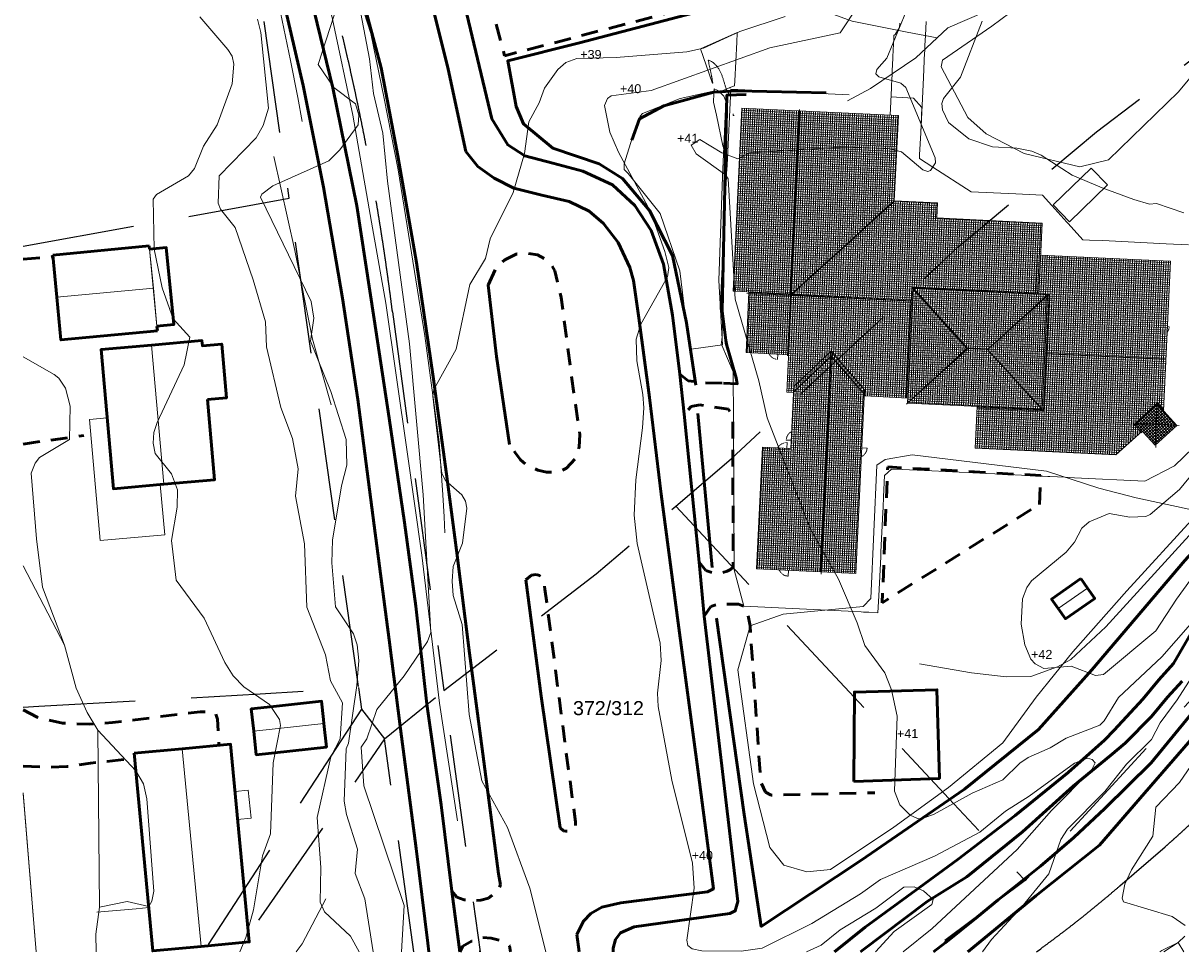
# Model space of a CAD drawing. Header units: millimetres. Extents: x -74122 to 142230, y -47317 to 101767.
# Tile 1 of 3: x -68027 to 35106, y -37552 to 45201. Entities that reach past the tile are written whole.
import ezdxf

# ---------------------------------------------------------------- set-up
doc = ezdxf.new("R2010")
doc.units = ezdxf.units.MM
for name, pattern in [('Dash 1mm', [2, 1, -1]), ('IMPORT-STREK MED BDS208 _4_', [3500, 3500, 0]), ('IMPORT-STVEGKANT _3_', [2500, 1500, -1000]), ('IMPORT-TEIGGR _3_', [15000, 10000, -5000])]:
    doc.linetypes.add(name, pattern=pattern)
for name, color, linetype, lineweight, true_color in [('- Annetveger frys', 2, 'Continuous', 25, 0xffff00), ('- gjerde frys', 6, 'Continuous', 5, 0xff00ff), ('- tall koterl', 30, 'Continuous', 5, 0xff7f00), ('2119_70 Tennfjord barnehage SOSI UTM_lokal nullpunkt_dwg', 7, 'Continuous', 5, 0x767676), ('IfcAnnotation', 6, 'Continuous', 25, 0xff00ff), ('K--DI---AnnetVegarealAvgrensning-STVEGKANT', 2, 'IMPORT-STVEGKANT _3_', 18, 0xffff00), ('K--DI---Bygningslinje-HUSDIV', 3, 'Continuous', 18, 0x00ff00), ('K--DI---Elvekant', 4, 'Continuous', 18, 0x00ffff), ('K--DI---Gjerde', 6, 'Continuous', 18, 0xff00ff), ('K--DI---Høydekurve-KURVE', 9, 'Continuous', 18, 0x808080), ('K--DI---Høydekurve-TKURVE', 7, 'Continuous', 18, 0xc0c0c0), ('K--DI---KantUtsnitt', 7, 'Continuous', 18, 0x999999), ('K--DI---MurLoddrett-STMUR', 5, 'IMPORT-STREK MED BDS208 _4_', 18, 0x0000ff), ('K--DI---Mønelinje-HUSDIV', 3, 'Continuous', 18, 0x00ff00), ('K--DI---Takkant-HUS_TAK', 3, 'Continuous', 18, 0x00ff00), ('K--DI---Taksprang-HUSDIV', 3, 'Continuous', 18, 0x00ff00), ('K--DI---TaksprangBunn', 3, 'Continuous', 18, 0x00ff00), ('K--DI---Teiggrense-TEIGGR', 20, 'IMPORT-TEIGGR _3_', 18, 0xff3f00), ('K--DI---Vegdekkekant-VKANT', 2, 'Continuous', 18, 0xffff00), ('K--DI---VegFiktivGrense', 2, 'Continuous', 18, 0xffff00), ('K--DI---VeggrøftÅpen', 7, 'Continuous', 18, 0x7f9fff), ('K--DI---Veglenke', 30, 'Continuous', 18, 0xff7f00), ('K--DI---Vegrekkverk-FENDERVERK', 6, 'Continuous', 18, 0xff00ff), ('K--DI---Veranda-HUSDIV', 7, 'Continuous', 18, 0x999999), ('K--DI---Voll', 7, 'Continuous', 18, 0x7f5f3f)]:
    doc.layers.add(name, color=color, linetype=linetype, lineweight=lineweight, true_color=true_color)
for name, color, linetype, lineweight in [('Doors', 7, 'Dash 1mm', 5), ('IfcDoor', 7, 'Continuous', 5), ('IfcRoof', 7, 'Continuous', 5), ('IfcSlab', 7, 'Continuous', 5), ('K--DI---Flateavgrensning', 7, 'Continuous', 18), ('Toposolid', 7, 'Continuous', 5)]:
    doc.layers.add(name, color=color, linetype=linetype, lineweight=lineweight)
doc.styles.add('Arial', font='arial.ttf', dxfattribs={"height": 800})
doc.styles.add('Arial_1', font='arial.ttf', dxfattribs={"height": 1250})

# ---------------------------------------------------------------- blocks, each defined once
blk = doc.blocks.new('ARK_2119_70_0_rvt-1-situasjonsplan eksist_')
at = {"layer": 'IfcSlab'}
for p, q in [((-4996, 39314), (-5322, 32558)), ((-3113, 39223), (-4996, 39314)), ((5572, 38804), (-3113, 39223)), ((11280, 38529), (9276, 38625)), ((12041, 37691), (11280, 38529)), ((11931, 35417), (12041, 37691)), ((-5487, 29129), (-5940, 19737)), ((-5940, 19737), (-4775, 14281)), ((-4775, 14281), (-4755, 9592)), ((-4755, 9592), (-4701, -3523)), ((34547, 5759), (36194, 7365)), ((31904, 4399), (34547, 5759)), ((-4701, -3523), (-3823, -6746)), ((-3823, -6746), (5482, -7207))]:
    blk.add_line(p, q, dxfattribs=at)
at = {"layer": 'Toposolid'}
for p, q in [((-7694, 42910), (-4421, 44357)), ((-4463, 43497), (-4422, 44351)), ((-4422, 44351), (-4421, 44357)), ((9644, 44198), (10036, 44800)), ((10036, 44800), (10061, 45201)), ((12410, 45354), (12350, 44098)), ((-4628, 40065), (-4463, 43497)), ((9529, 43866), (9478, 42808)), ((9540, 44098), (9529, 43866)), ((9540, 44098), (9644, 44198)), ((12350, 44098), (12307, 43209)), ((-6649, 39916), (-7694, 42910)), ((9478, 42808), (9449, 42196)), ((12289, 42838), (12250, 42035)), ((12307, 43209), (12289, 42838)), ((9443, 42082), (9389, 40967)), ((9449, 42196), (9443, 42082)), ((12241, 41837), (12170, 40371)), ((12250, 42035), (12241, 41837)), ((9377, 40715), (9347, 40096)), ((9380, 40766), (9377, 40715)), ((9389, 40967), (9380, 40766)), ((12170, 40371), (12079, 38490)), ((-6475, 39153), (-6470, 39253)), ((-6470, 39253), (-6465, 39347)), ((-6465, 39347), (-6457, 39348)), ((-6457, 39348), (-5924, 39110)), ((-5769, 39182), (-5411, 39329)), ((-5411, 39329), (-5043, 38727)), ((-4650, 39618), (-4628, 40065)), ((9315, 39429), (9198, 37000)), ((9329, 39725), (9315, 39429)), ((9347, 40096), (9329, 39725)), ((-6522, 38175), (-6486, 38919)), ((-6273, 37012), (-6522, 38175)), ((-6486, 38919), (-6475, 39153)), ((-5924, 39110), (-5769, 39182)), ((-5043, 38727), (-5025, 38700)), ((12079, 38490), (11931, 35417)), ((-5690, 34281), (-6273, 37012)), ((-4778, 36969), (-4771, 37111)), ((-4675, 36964), (-4778, 36969)), ((11931, 35417), (11836, 33453)), ((-5679, 34231), (-5690, 34281)), ((-5515, 33465), (-5679, 34231)), ((-5351, 32696), (-5515, 33465)), ((11836, 33453), (11821, 33143)), ((11821, 33143), (13004, 32381)), ((-5358, 31796), (-5322, 32558)), ((-5322, 32558), (-5351, 32696)), ((13004, 32381), (16422, 30181)), ((-5476, 29358), (-5400, 30942)), ((-5400, 30942), (-5370, 31559)), ((-5370, 31559), (-5358, 31796)), ((16422, 30181), (20404, 29990)), ((20404, 29990), (22776, 29876)), ((-5487, 29129), (-5476, 29358)), ((22776, 29876), (23626, 28940)), ((23626, 28940), (24961, 27470)), ((24961, 27470), (25037, 27386)), ((25037, 27386), (25069, 27351)), ((25069, 27351), (26381, 25906)), ((26381, 25906), (26954, 25878)), ((26954, 25878), (28146, 25821)), ((28146, 25821), (33802, 25550)), ((33802, 25550), (33803, 25550)), ((33803, 25550), (35801, 25454)), ((-5760, 17264), (-5733, 18765)), ((-5839, 16546), (-5760, 17264)), ((-5831, 16532), (-5839, 16546)), ((-5794, 16496), (-5831, 16532)), ((-4774, 14127), (-5794, 16496)), ((36194, 7365), (34547, 5759)), ((9342, 5472), (8713, 4901)), ((10276, 5428), (9342, 5472)), ((12908, 5302), (10276, 5428)), ((17804, 5069), (12908, 5302)), ((34547, 5759), (31904, 4399)), ((8713, 4901), (8622, 2998)), ((18541, 5034), (17804, 5069)), ((19341, 4996), (18541, 5034)), ((19731, 4978), (19341, 4996)), ((23247, 4810), (19731, 4978)), ((23320, 4807), (23247, 4810)), ((23430, 4802), (23320, 4807)), ((24795, 4737), (23430, 4802)), ((25636, 4697), (24795, 4737)), ((31904, 4399), (25636, 4697)), ((8622, 2998), (8575, 2031)), ((8555, 1612), (8387, -1902)), ((8575, 2031), (8555, 1612)), ((8387, -1902), (8365, -2356)), ((8365, -2356), (8198, -5830)), ((-64349, -10232), (-68027, -3161)), ((8198, -5830), (8174, -6327)), ((6635, -7264), (5482, -7207)), ((8174, -6327), (8125, -7338)), ((6829, -7274), (6635, -7264)), ((7321, -7298), (6829, -7274)), ((8125, -7338), (7321, -7298)), ((-63299, -14052), (-64349, -10232)), ((-62319, -16232), (-63299, -14052)), ((-61389, -17792), (-62319, -16232)), ((-61229, -33584), (-61389, -17792)), ((-61549, -35972), (-61229, -33584)), ((-61534, -37552), (-61549, -35972)), ((34861, -36722), (33590, -37552)), ((35370, -37552), (34861, -36722))]:
    blk.add_line(p, q, dxfattribs=at)
for points, knots in [([(-7011, 41915), (-6993, 41838), (-6957, 41685), (-6905, 41455), (-6853, 41224), (-6809, 41023), (-6772, 40850), (-6742, 40706), (-6718, 40586), (-6699, 40490), (-6685, 40418), (-6672, 40346), (-6654, 40250), (-6632, 40130), (-6609, 39986), (-6595, 39889), (-6588, 39841)], [0, 0, 0, 0, 0.1111111, 0.2222222, 0.3333333, 0.4444444, 0.5138889, 0.5833333, 0.6527778, 0.6875, 0.7222222, 0.7569444, 0.7916667, 0.8611111, 0.9305556, 1, 1, 1, 1]), ([(-5562, 39865), (-5586, 39953), (-5636, 40129), (-5720, 40390), (-5817, 40646), (-5929, 40896), (-6061, 41136), (-6192, 41324), (-6311, 41464), (-6408, 41562), (-6513, 41653), (-6646, 41748), (-6779, 41823), (-6910, 41879), (-6977, 41903), (-7011, 41915)], [0, 0, 0, 0, 0.1052632, 0.2105263, 0.3157895, 0.4210526, 0.5263158, 0.6315789, 0.6842105, 0.7368421, 0.7894737, 0.8421053, 0.9210526, 0.9605263, 1, 1, 1, 1]), ([(-4650, 39618), (-4759, 39571), (-4903, 39511), (-5084, 39444), (-5225, 39395), (-5331, 39360), (-5402, 39338)], [0, 0, 0, 0, 0.4444444, 0.5833333, 0.7222222, 1, 1, 1, 1])]:
    blk.add_open_spline(points, degree=3, knots=knots, dxfattribs=at)
for points in [[(-6588, 39841), (-6598, 39854), (-6618, 39879), (-6638, 39904), (-6649, 39916)], [(-5402, 39338), (-5425, 39427), (-5474, 39604), (-5531, 39778), (-5562, 39865)]]:
    blk.add_open_spline(points, degree=3, dxfattribs=at)
blk = doc.blocks.new('Dør Enkel - YD 10x21-1569000-situasjonsplan eksist_')
at = {"layer": 'Doors', "linetype": 'Continuous'}
blk.add_line((455, -854), (455, -1018), dxfattribs=at)
at = {"layer": 'Doors'}
blk.add_arc((455, -108), 910, 235.36397, 270, dxfattribs=at)
blk = doc.blocks.new('Dør Enkel - YD 10x21-1571489-situasjonsplan eksist_')
at = {"layer": 'Doors', "linetype": 'Continuous'}
blk.add_line((455, -529.25), (455, -993.25), dxfattribs=at)
at = {"layer": 'Doors'}
blk.add_arc((455, -83.25), 910, 209.6931251, 270, dxfattribs=at)
blk = doc.blocks.new('Dør Enkel - YD 10x21-V1-situasjonsplan eksist_')
at = {"layer": 'Doors', "linetype": 'Continuous'}
blk.add_line((455, -542), (455, -993), dxfattribs=at)
at = {"layer": 'Doors'}
blk.add_arc((455, -83), 910, 210.62765, 270, dxfattribs=at)
blk = doc.blocks.new('Dør Enkel - YD 10x21-1573320-situasjonsplan eksist_')
at = {"layer": 'Doors', "linetype": 'Continuous'}
blk.add_line((455, 479.25), (455, 993.25), dxfattribs=at)
at = {"layer": 'Doors'}
blk.add_arc((455, 83.25), 910, 90, 153.854664, dxfattribs=at)
blk = doc.blocks.new('Dør Enkel - YD 10x21-1573923-situasjonsplan eksist_')
at = {"layer": 'Doors', "linetype": 'Continuous'}
blk.add_line((455, -479.25), (455, -993.25), dxfattribs=at)
at = {"layer": 'Doors'}
blk.add_arc((455, -83.25), 910, 206.145336, 270, dxfattribs=at)
blk = doc.blocks.new('2119_70 Tennfjord barnehage SOSI UTM_lokal nullpunkt_dwg-1701593-situasjonsplan eksist_')
at = {"layer": '- Annetveger frys', "color": 7, "lineweight": 50, "flags": 128}
blk.add_lwpolyline([(92656, 91191), (93893, 91211), (93768, 91736), (92719, 94789), (92241, 97639), (91725, 116856), (93430, 116989)], dxfattribs=at)
at = {"layer": '- gjerde frys', "color": 36, "lineweight": 50, "true_color": 0x804000, "flags": 128}
blk.add_lwpolyline([(90554, 117050), (92625, 117290), (100554, 117493)], dxfattribs=at)
at = {"layer": 'K--DI---AnnetVegarealAvgrensning-STVEGKANT', "color": 7, "lineweight": 50}
for p, q in [((29814, 99227), (32459, 99560)), ((30608, 82781), (35973, 83811))]:
    blk.add_line(p, q, dxfattribs=at)
at = {"layer": 'K--DI---AnnetVegarealAvgrensning-STVEGKANT', "color": 7, "lineweight": 50, "flags": 128}
for points in [[(63642, 138018), (65336, 138610), (65396, 139023), (63271, 146339), (63263, 146920), (81137, 153489), (90310, 125228), (71779, 119408), (69669, 125984), (68473, 128369), (68146, 128494), (67777, 128476), (66706, 128264)], [(71295, 98921), (71939, 100514), (72675, 101250), (73708, 101831), (74594, 101924), (75570, 101840), (76216, 101521), (76841, 101011), (77167, 100486), (77841, 98136), (79456, 89343), (80087, 86030), (80081, 84898), (79764, 83792), (79063, 82967), (78488, 82649), (77932, 82542), (77303, 82521), (76514, 82674), (75484, 83064), (74922, 83508), (74389, 84183), (73898, 84830)], [(88738, 91823), (89516, 91260), (90742, 91159), (92656, 91191)], [(91274, 75156), (91888, 74465), (92599, 74259), (93425, 74349), (93789, 74487), (94091, 74661), (94321, 74873), (93884, 83312), (93631, 88345), (93213, 88926), (90658, 89163), (89886, 88985), (89299, 88276)], [(75927, 72854), (76396, 73307), (76823, 73368), (77116, 73312), (77335, 73142), (77543, 72772), (77665, 72107), (80185, 58052), (81371, 51542), (81392, 51092), (81260, 50925), (81041, 50695), (80813, 50654), (80573, 50642), (80352, 50661), (80039, 50917)], [(91954, 70394), (92493, 71260), (92963, 71473), (93940, 71561), (94940, 71589), (95438, 71443), (95794, 70909), (96071, 69721), (97693, 55833), (98154, 54994), (98676, 54749), (107875, 55403)], [(31749, 59128), (33018, 58519), (35310, 58109), (37693, 58124), (39743, 58373), (47517, 59719), (48367, 59750), (48907, 59556), (49087, 59134), (49320, 56803)], [(31992, 54097), (34201, 54121), (35867, 54262), (37969, 54673), (41874, 55282)], [(70662, 44818), (71157, 44321), (71817, 44112), (72560, 44068), (73298, 44144), (73978, 44367), (74324, 44664), (74765, 45056), (74970, 45596)], [(71651, 39469), (71897, 39982), (72625, 40447), (73568, 40833), (74360, 40811), (75158, 40659), (76051, 40202)]]:
    blk.add_lwpolyline(points, dxfattribs=at)
blk.add_lwpolyline([(121300, 81771), (121296, 84344), (107635, 84456), (107728, 72346)], close=True, dxfattribs=at)
at = {"layer": 'K--DI---Bygningslinje-HUSDIV', "color": 8, "lineweight": 5, "true_color": 0x808080}
for p, q in [((98238, 99300), (107142, 108159)), ((109022, 100531), (114168, 95333)), ((121246, 100530), (116010, 95332)), ((109024, 90109), (114168, 95333)), ((121248, 90108), (116010, 95332)), ((102134, 94082), (98944, 90694)), ((102134, 94082), (105392, 90675)), ((131371, 91338), (131314, 89403)), ((129388, 89270), (131314, 89403)), ((131404, 87334), (131314, 89403)), ((133386, 89402), (131314, 89403))]:
    blk.add_line(p, q, dxfattribs=at)
at = {"layer": 'K--DI---Elvekant', "color": 150, "lineweight": 50, "true_color": 0x0080ff, "flags": 128}
for points in [[(136063, 72322), (133909, 68193), (132680, 66682), (131335, 64895), (128912, 61995), (128096, 61055), (125009, 58022), (120478, 53979), (115592, 49849), (112277, 47166), (107604, 43386), (104988, 41068)], [(134754, 66662), (133515, 65150), (132170, 63364), (129946, 60893), (128700, 59742), (125497, 56834), (121208, 52563), (116437, 48318), (113017, 45940), (107434, 41306), (107301, 41180)]]:
    blk.add_lwpolyline(points, dxfattribs=at)
at = {"layer": 'K--DI---Flateavgrensning', "color": 8, "lineweight": 5, "true_color": 0x808080, "flags": 128}
for points in [[(110672, 120284), (110772, 120889), (115021, 124138), (118082, 126678), (120192, 128592), (121108, 129948), (122217, 134136), (124813, 138656), (133134, 145666), (135794, 147406), (139989, 146978), (144720, 144993), (149406, 141255), (150815, 140061), (151373, 139287), (151812, 138487), (136882, 125683), (131894, 119075), (125973, 112732), (123456, 111990), (118445, 112940), (114965, 114514), (113275, 115914)], [(92417, 94624), (89639, 94099), (89412, 94439), (88294, 101013), (86300, 106032), (83271, 109470), (82914, 109804), (82880, 110303), (83500, 112605), (84114, 114617), (84293, 114846), (87594, 116357), (90638, 117184), (91209, 116962), (91450, 116743), (91651, 116312), (91676, 109566), (91811, 100331)], [(124451, 111918), (125971, 110500), (122763, 107051), (121233, 108479)]]:
    blk.add_lwpolyline(points, close=True, dxfattribs=at)
blk.add_lwpolyline([(135195, 81390), (129452, 74455), (124899, 68799), (121829, 64587), (119057, 60408), (114414, 56199), (109721, 52429), (104259, 48381), (102191, 48081), (100116, 48552), (98792, 50069), (97060, 55662), (95162, 65743), (96071, 69721), (98958, 70892), (106057, 71915), (106691, 72676), (106659, 84559), (107363, 85113), (109751, 85629), (121776, 84767), (126504, 83464), (129882, 82776), (135019, 81912)], dxfattribs=at)
at = {"layer": 'K--DI---Gjerde', "color": 36, "lineweight": 50, "true_color": 0x804000}
blk.add_line((92445, 74752), (90525, 88386), dxfattribs=at)
at = {"layer": 'K--DI---Gjerde', "color": 36, "lineweight": 50, "true_color": 0x804000, "flags": 128}
for points in [[(90203, 90913), (89106, 96427), (87570, 102339), (85328, 106266), (82803, 108997), (80653, 110185), (76471, 111375), (73769, 113427), (73025, 114943), (72080, 118962), (78375, 120888), (90792, 124771)], [(83467, 112453), (84065, 114384), (86177, 115648), (90554, 117050)], [(93042, 70256), (96353, 52895), (98351, 43010), (106938, 49301), (115860, 56109), (122187, 61721), (126655, 67282), (134465, 77410), (141818, 86255), (150313, 95896), (157683, 103750), (166403, 112671), (167791, 114820), (168384, 116441), (171886, 115238), (174404, 114498), (176040, 114017)]]:
    blk.add_lwpolyline(points, dxfattribs=at)
blk.add_lwpolyline([(105970, 56303), (105645, 64276), (112977, 64830), (113567, 56950)], close=True, dxfattribs=at)
at = {"layer": 'K--DI---Høydekurve-KURVE', "lineweight": 5, "flags": 128}
for points in [[(118167, 41704), (118894, 42840), (121460, 45877), (123725, 48940), (124646, 52048), (125202, 52986), (128357, 56492), (130167, 59022), (132268, 61336), (132986, 62842), (134405, 64963), (135567, 67032)], [(139072, 76562), (132831, 68742), (129172, 64911), (127993, 62782), (127621, 62393), (124682, 61070), (123304, 60153), (121378, 59199), (120673, 58664), (119217, 57092), (116548, 55772), (113252, 53741), (112152, 53287), (111802, 53280), (111138, 53559), (110174, 54443), (109627, 55618), (109534, 62311), (108922, 64625), (108260, 66104), (106353, 68475), (105588, 70441), (103751, 74267), (100987, 78648), (96707, 88303), (95799, 91553), (93330, 98733), (92215, 109401), (91958, 109749), (89249, 111511), (88754, 112238), (89508, 112785), (91512, 111710), (92978, 111220), (94031, 111812), (102146, 112724), (106317, 112805), (107510, 112562), (109485, 111056), (109932, 110917), (110168, 111009), (110574, 111719), (110542, 112178), (107624, 118294), (107145, 118682), (105160, 119137), (104877, 119403), (104970, 119768), (105800, 120829), (107300, 124997)], [(133936, 42465), (134103, 42593), (135517, 43372), (136079, 43979)], [(136084, 44911), (134886, 45664), (130498, 46764), (130363, 47078), (130512, 48346), (131049, 49654), (132803, 52732), (132968, 55323), (134950, 57611), (135906, 59179)], [(136010, 77145), (133893, 73919), (132211, 71014), (127715, 66893), (127010, 66769), (124821, 67524), (122394, 67187), (121596, 67549), (121205, 67970), (120594, 69222), (120176, 71044), (120188, 73288), (120528, 74315), (120930, 74925), (123882, 77641), (124568, 78565), (125158, 79825), (125800, 80436), (127532, 81261), (129406, 81011), (130811, 81149), (131202, 81338), (133701, 83711), (136324, 87231)], [(132893, 108331), (130436, 109053), (129799, 108972), (128390, 109325), (125514, 110207), (122792, 111227), (119960, 112863), (119114, 113182), (117762, 113387), (115599, 113403), (113458, 114001), (111560, 115361), (110966, 116473), (110879, 117030), (111027, 117487), (112434, 119448), (114140, 124546)], [(79290, 39828), (77611, 45433), (75352, 50741), (72855, 54775), (71461, 60625), (70445, 68615), (69532, 71154), (69360, 72417), (69387, 73730), (70117, 75837), (70375, 78984), (70215, 79597), (69869, 80130), (68358, 81359), (67979, 81951), (66848, 88795), (66929, 89400), (68744, 93081), (69664, 98902), (70951, 101287), (71287, 103045), (73135, 107269), (73956, 110793), (74210, 113619), (75047, 115361), (75484, 116694), (76582, 118408), (77251, 119071), (78233, 119469), (81714, 119737), (87982, 120550), (89446, 120931), (92620, 122586), (96571, 124108)], [(66444, 39209), (66478, 43344), (62379, 53809), (61983, 57244), (62466, 58018), (63210, 60667), (65512, 63791), (67422, 66937), (67692, 67771), (66422, 79984), (64546, 93349), (61889, 107748), (61264, 111993), (60264, 115489), (59766, 118548), (58484, 123963)], [(63936, 39088), (62964, 43765), (62006, 45982), (62111, 48159), (60973, 51198), (60697, 52366), (60662, 57030), (60837, 57549), (61339, 62709), (61411, 64955), (61193, 66356), (60827, 67300), (59113, 69630), (58594, 73529), (58546, 75559), (59123, 80423), (59513, 82304), (59323, 84577), (57768, 88787), (55745, 93165), (55925, 95236), (55635, 96694), (50671, 105775), (50778, 106050), (51722, 106827), (56599, 109285), (57530, 110321), (59060, 112637), (59069, 113499), (58721, 114483), (56733, 115849), (55215, 117828), (56453, 122273)], [(62687, 39027), (61836, 40377), (59424, 42443), (59003, 43284), (58923, 46374), (58379, 50803), (59317, 56264), (60070, 57892), (60144, 61130), (58971, 63035), (58429, 65332), (56558, 69467), (56085, 75110), (55072, 79306), (55174, 81764), (54564, 84438), (53393, 87135), (51853, 92487), (51636, 94709), (50377, 98392), (48535, 102949), (47157, 104534), (46921, 105063), (46904, 107485), (50027, 111040), (50583, 112168), (51009, 113720), (49995, 120419), (49628, 121593)], [(30233, 90542), (33074, 89108), (33499, 88798), (34142, 87928), (34619, 86339), (34712, 83370), (32123, 81643), (31767, 81135), (31461, 80209), (32202, 74398), (32948, 70129), (35146, 65049), (36379, 61284), (37463, 59154), (38467, 57641), (42048, 54169), (42783, 53054), (43136, 51749), (44162, 43549), (44026, 42641), (43790, 42149), (41840, 42506), (39388, 41877), (39183, 39474), (39274, 37898)], [(102502, 40948), (103765, 41619), (105408, 43040), (108471, 45130), (110888, 47119), (111805, 47193), (112632, 46873), (113527, 46155), (113429, 45710), (110219, 43132), (108632, 41244)]]:
    blk.add_lwpolyline(points, dxfattribs=at)
at = {"layer": 'K--DI---Høydekurve-TKURVE', "color": 8, "lineweight": 5, "true_color": 0x808080, "flags": 128}
for points in [[(111080, 41362), (113572, 43564), (120794, 50961), (123693, 54595), (127086, 58333), (127375, 58997), (127080, 59303), (126654, 59403), (125528, 58888), (121625, 55746), (119601, 54327), (117414, 52330), (113482, 50007), (108767, 47707), (107051, 46343), (102833, 43507), (98535, 41077), (96689, 40737), (93173, 40578), (92315, 40716), (91920, 41008), (91798, 41472), (92234, 46139), (91957, 48338), (89782, 55662), (88228, 62134), (88110, 63330), (88300, 66253), (88155, 67797), (85670, 76558), (85269, 79061), (85266, 82235), (85662, 86889), (85667, 88662), (85539, 89847), (84865, 92818), (84702, 94742), (85047, 96101), (87211, 100430), (87311, 101256), (86882, 102677), (85432, 106181), (82341, 111318), (81465, 113068), (80892, 115403), (81112, 116034), (81430, 116290), (84983, 116932), (95338, 121236), (101536, 122876), (103009, 125340)], [(52061, 38515), (52552, 39829), (53112, 42319), (53669, 47161), (54305, 49144), (54219, 55478), (54718, 58826), (54613, 59361), (53660, 60647), (51275, 62133), (50289, 63067), (49503, 64210), (47476, 68047), (44795, 71322), (44215, 74838), (44591, 77829), (44546, 79379), (43929, 80751), (42392, 82519), (42168, 83429), (42173, 84371), (42430, 85274), (44589, 90534), (44980, 92996), (43433, 94563), (42301, 97272), (41436, 100684), (41111, 105124), (41390, 105577), (44157, 107353), (44685, 108039), (45369, 110054), (46505, 112021), (47647, 115751), (47732, 117507), (47529, 118198), (47140, 118780), (44503, 121566)]]:
    blk.add_lwpolyline(points, dxfattribs=at)
at = {"layer": 'K--DI---KantUtsnitt', "color": 8, "lineweight": 5, "true_color": 0x808080}
for p, q in [((32105, 51740), (33958, 37641)), ((33957, 37641), (32106, 51721)), ((33957, 37641), (32106, 51721)), ((33957, 37641), (32106, 51719)), ((33957, 37641), (32106, 51718)), ((33954, 37641), (32108, 51689)), ((33953, 37641), (32108, 51682)), ((32108, 51682), (33953, 37641))]:
    blk.add_line(p, q, dxfattribs=at)
at = {"layer": 'K--DI---MurLoddrett-STMUR', "color": 8, "lineweight": 5, "true_color": 0x808080}
blk.add_line((39189, 41427), (43773, 42069), dxfattribs=at)
at = {"layer": 'K--DI---Mønelinje-HUSDIV', "color": 8, "lineweight": 5, "true_color": 0x808080}
for p, q in [((98238, 115899), (98238, 99300)), ((98238, 99300), (109021, 99300)), ((41523, 97224), (32972, 95991)), ((114168, 95333), (116010, 95332)), ((131964, 95221), (121252, 95224)), ((102162, 74630), (102134, 94082)), ((41608, 92142), (43304, 79810)), ((123415, 72592), (125934, 74536)), ((52355, 58221), (58565, 59201)), ((48595, 38837), (46078, 56336))]:
    blk.add_line(p, q, dxfattribs=at)
at = {"layer": 'K--DI---Takkant-HUS_TAK', "color": 7, "lineweight": 50}
for p, q in [((32441, 99729), (40982, 100962)), ((41026, 100664), (40982, 100962)), ((42065, 93446), (42006, 93844))]:
    blk.add_line(p, q, dxfattribs=at)
at = {"layer": 'K--DI---Takkant-HUS_TAK', "color": 7, "lineweight": 50, "flags": 128}
for points in [[(42006, 93844), (43488, 94055), (42498, 100875), (41026, 100664)], [(42065, 93446), (33525, 92213), (32972, 95991), (32441, 99729)], [(54007, 60493), (58260, 61169), (58509, 59539)], [(58509, 59539), (58565, 59201), (58896, 57105), (52686, 56124), (52355, 58221), (52040, 60188), (54007, 60493)]]:
    blk.add_lwpolyline(points, dxfattribs=at)
for points in [[(46816, 87528), (47789, 80427), (43304, 79810), (38838, 79194), (37142, 91526), (41608, 92142), (46073, 92758), (46135, 92301), (47846, 92533), (48497, 87759)], [(125314, 75347), (122785, 73403), (123415, 72592), (124098, 71704), (126618, 73648), (125934, 74536)], [(41813, 55730), (44319, 38220), (48595, 38837), (52860, 39443), (50354, 56953), (46078, 56336)]]:
    blk.add_lwpolyline(points, close=True, dxfattribs=at)
at = {"layer": 'K--DI---Taksprang-HUSDIV', "color": 8, "lineweight": 5, "true_color": 0x808080}
blk.add_line((120065, 100523), (120066, 104017), dxfattribs=at)
at = {"layer": 'K--DI---Taksprang-HUSDIV', "color": 8, "lineweight": 5, "true_color": 0x808080, "flags": 128}
for points in [[(42006, 93844), (41523, 97224), (41026, 100664)], [(115401, 90116), (121248, 90108), (121246, 100530), (120065, 100523), (109022, 100531), (109016, 90679)], [(94364, 99293), (98238, 99300), (98238, 93914)], [(130112, 88574), (129388, 89270), (131371, 91338), (131969, 90766)]]:
    blk.add_lwpolyline(points, dxfattribs=at)
at = {"layer": 'K--DI---TaksprangBunn', "color": 8, "lineweight": 5, "true_color": 0x808080}
blk.add_line((41026, 100664), (42006, 93844), dxfattribs=at)
at = {"layer": 'K--DI---TaksprangBunn', "color": 8, "lineweight": 5, "true_color": 0x808080, "flags": 128}
for points in [[(115401, 90116), (121248, 90108), (121252, 95224), (121246, 100530), (120065, 100523), (120066, 104017)], [(120065, 100523), (109022, 100531), (109021, 99300), (109016, 90679)], [(94364, 99293), (98238, 99300), (98238, 93914)], [(131969, 90766), (131371, 91338), (129388, 89270), (130112, 88574)]]:
    blk.add_lwpolyline(points, dxfattribs=at)
at = {"layer": 'K--DI---Teiggrense-TEIGGR', "color": 11, "lineweight": 25, "true_color": 0xff8080}
for p, q in [((61840, 60631), (48829, 38359)), ((130080, 48155), (133957, 51846)), ((122950, 41935), (123318, 42232))]:
    blk.add_line(p, q, dxfattribs=at)
at = {"layer": 'K--DI---Teiggrense-TEIGGR', "color": 11, "lineweight": 25, "true_color": 0xff8080, "flags": 128}
for points in [[(29758, 100387), (53233, 105798), (48950, 128158), (42435, 144083), (34735, 152611), (27331, 150681)], [(232240, 149747), (232177, 149654), (222101, 140628), (202787, 125509), (195040, 119659), (168122, 97997), (153054, 86817), (141396, 71958), (121637, 48238)], [(88945, 80060), (93676, 84503), (112924, 104304), (124774, 115187), (138147, 126435), (155969, 137817), (171850, 143990), (188891, 126130), (195040, 119659)], [(31737, 59376), (33141, 59506), (52784, 61565), (61496, 62566), (53233, 105798)], [(62900, 96133), (69111, 62654), (82154, 73685), (88945, 80060), (114503, 55193), (121637, 48238), (113422, 41475)], [(61496, 62566), (61840, 60631), (64035, 58084), (51792, 38502)], [(67538, 39261), (64035, 58084), (69111, 62654), (73461, 39547)]]:
    blk.add_lwpolyline(points, dxfattribs=at)
at = {"layer": 'K--DI---Teiggrense-TEIGGR', "color": 11, "lineweight": 25, "true_color": 0xff8080}
for centre, radius, start, end in [((-160251, 57359), 226495, 9.85724, 18.58733), ((88863, 99147), 65352, 313.63223, 321.97783), ((57438, 124273), 105218, 308.7649, 313.66151)]:
    blk.add_arc(centre, radius, start, end, dxfattribs=at)
at = {"layer": 'K--DI---Vegdekkekant-VKANT', "color": 7, "lineweight": 50}
for p, q in [((89299, 88276), (91274, 75156)), ((71651, 39469), (70662, 44818)), ((82269, 39972), (81995, 41510)), ((71653, 39460), (71651, 39469)), ((76051, 40202), (76152, 39677))]:
    blk.add_line(p, q, dxfattribs=at)
at = {"layer": 'K--DI---Vegdekkekant-VKANT', "color": 7, "lineweight": 50, "flags": 128}
for points in [[(70662, 44818), (69362, 52474), (67652, 61352), (66242, 70024), (64873, 77437), (63078, 86641), (61314, 95396), (59278, 105419), (56634, 115824), (53964, 124886), (52184, 130647), (50298, 136333), (48362, 140975), (46633, 145887), (45631, 149223), (45196, 151604), (45226, 152847), (45532, 153563), (45923, 153752), (48216, 154373), (48599, 154312), (49002, 154071), (49397, 153559)], [(68883, 39326), (68748, 40080), (67312, 48480), (65420, 59062), (64020, 66913), (62200, 77027), (60190, 88183), (58406, 97148), (56231, 106944), (53977, 115906), (51414, 125023), (48875, 132419), (45517, 141218), (43204, 145992), (41470, 148942)], [(68753, 110732), (66812, 117967), (64030, 127294), (60817, 136810), (58737, 143397), (57836, 146297)], [(66706, 128264), (70921, 113740), (72441, 111481), (73996, 110585), (76545, 110047), (79247, 109456), (81941, 108395), (83998, 106632), (85574, 104476), (86808, 101532), (87836, 97026), (88738, 91823)], [(58626, 124750), (60853, 117800), (62710, 110030), (64836, 100622), (66795, 90514), (68402, 81912), (69637, 75184), (71208, 66079), (72829, 57186), (74762, 46577), (74970, 45596)], [(169474, 99654), (165094, 95818), (155368, 88661), (150718, 84812), (146926, 80605), (141770, 72717), (136439, 64731), (132338, 59257), (128419, 54983)], [(73898, 84830), (72361, 92595), (71295, 98921)], [(128097, 51704), (131890, 56512), (136134, 61923), (140442, 68078), (144098, 73851)], [(80039, 50917), (77796, 62552), (75927, 72854)], [(85282, 40118), (85269, 40457), (85452, 41236), (85873, 41837), (87036, 42444), (95509, 44034), (95977, 44287), (96077, 44712), (96156, 45137), (91954, 70394)], [(128419, 54983), (125787, 52263), (122943, 49583), (119333, 46395), (117568, 44798), (114793, 42332), (113807, 41494)], [(116861, 41641), (122652, 46906), (128097, 51704)]]:
    blk.add_lwpolyline(points, dxfattribs=at)
at = {"layer": 'K--DI---VegFiktivGrense', "color": 7, "lineweight": 50}
for p, q in [((88738, 91823), (89299, 88276)), ((91274, 75156), (91954, 70394))]:
    blk.add_line(p, q, dxfattribs=at)
at = {"layer": 'K--DI---VegFiktivGrense', "color": 7, "lineweight": 50, "flags": 128}
blk.add_lwpolyline([(68753, 110732), (69887, 109445), (71385, 108466), (73166, 107671), (75693, 107163), (78158, 106701), (79967, 105947), (81309, 104891), (82688, 103285), (83836, 101088), (84210, 99965), (84840, 96671), (86142, 89606), (87606, 81046), (89666, 69682), (92053, 56722), (93935, 46151), (93438, 45877), (85764, 44515), (84095, 44054), (83123, 43447), (82527, 42727), (81995, 41510)], dxfattribs=at)
at = {"layer": 'K--DI---VeggrøftÅpen', "color": 8, "lineweight": 5, "true_color": 0x808080}
blk.add_line((73401, 39544), (73385, 39633), dxfattribs=at)
at = {"layer": 'K--DI---VeggrøftÅpen', "color": 8, "lineweight": 5, "true_color": 0x808080, "flags": 128}
for points in [[(49835, 143649), (52036, 136627), (54306, 128997), (56300, 121915), (58529, 113473), (60647, 104024), (62274, 96874)], [(70890, 51096), (68776, 61496), (66552, 74604), (64820, 83731), (62274, 96874)]]:
    blk.add_lwpolyline(points, dxfattribs=at)
at = {"layer": 'K--DI---Veglenke', "color": 8, "lineweight": 5, "true_color": 0x808080, "flags": 128}
for points in [[(111297, 67062), (115980, 66487), (119073, 66296), (121260, 66411), (123595, 67405), (124763, 68092), (127739, 71149), (136205, 81409)], [(111093, 123788), (114457, 125442), (119235, 128506), (120320, 129679), (120813, 130875), (121520, 135304), (122241, 137391)], [(110197, 122864), (107495, 123244), (102565, 123967), (98732, 125164), (95992, 126143)], [(111093, 123788), (110197, 122864), (108396, 120975), (104481, 118073), (102487, 116855)]]:
    blk.add_lwpolyline(points, dxfattribs=at)
at = {"layer": 'K--DI---Vegrekkverk-FENDERVERK', "color": 8, "lineweight": 5, "true_color": 0x808080, "flags": 128}
for points in [[(44893, 140877), (46083, 137791), (48886, 130938), (51103, 124427), (52751, 118060), (53549, 114814), (54062, 112686)], [(57150, 127943), (58120, 125277), (59776, 120821), (61255, 115076), (62799, 108803), (65880, 94134), (67614, 84747), (68171, 80049), (68395, 78117), (68504, 76681)]]:
    blk.add_lwpolyline(points, dxfattribs=at)
at = {"layer": 'K--DI---Veranda-HUSDIV', "color": 8, "lineweight": 5, "true_color": 0x808080, "flags": 128}
for points in [[(42986, 79764), (38838, 79194), (37974, 85480), (36403, 85264), (37872, 74522), (43601, 75309)], [(50956, 52767), (52129, 52934), (52490, 50448), (51306, 50281)]]:
    blk.add_lwpolyline(points, close=True, dxfattribs=at)
at = {"layer": 'K--DI---Voll', "color": 8, "lineweight": 5, "true_color": 0x808080, "flags": 128}
for points in [[(57845, 87600), (55915, 93363), (53946, 101178), (51685, 109458)], [(59488, 43588), (57584, 39491), (57092, 38757)]]:
    blk.add_lwpolyline(points, dxfattribs=at)
at = {"layer": '- tall koterl', "lineweight": 13, "char_height": 800, "width": 2262.49, "attachment_point": 1, "rotation": 2.76243, "line_spacing_factor": 0.941778, "style": 'Arial'}
for s, insert in [('+39', (78487, 120245)), ('+40', (82171, 117368)), ('+41', (87464, 113199)), ('+42', (121180, 68785)), ('+41', (109584, 61163)), ('+40', (91841, 49440))]:
    blk.add_mtext(s, dxfattribs=dict(at, insert=insert))

msp = doc.modelspace()

# ---------------------------------------------------------------- hatches: boundary and pattern name
at = {"layer": 'IfcRoof', "true_color": 0x4e4e4e}
h = msp.add_hatch(dxfattribs=at)
h.set_pattern_fill('FP_13', color=251, style=0, pattern_type=2)
h.set_pattern_definition([(267.238, (-370.72, 17.89), (192.9606, -9.3091), []), (357.238, (-370.72, 17.89), (9.6375, 199.7677), [])])
h.paths.add_polyline_path([(415, 21054), (1203, 37385), (-3991, 37636), (-4779, 21305), (-885, 21117)])
h = msp.add_hatch(dxfattribs=at)
h.set_pattern_fill('FP_12', color=251, style=0, pattern_type=2)
h.set_pattern_definition([(87.238, (383.62, -18.51), (-192.9606, 9.3091), []), (177.238, (383.62, -18.51), (-9.6375, -199.7677), [])])
h.paths.add_polyline_path([(415, 21054), (9577, 29373), (9943, 36964), (1203, 37385), (419, 21125)])
h = msp.add_hatch(dxfattribs=at)
h.set_pattern_fill('FP_11', color=251, style=0, pattern_type=2)
h.set_pattern_definition([(177.238, (183.8, 1734.2), (-9.3091, -192.9606), []), (267.238, (183.8, 1734.2), (199.7677, -9.6375), [])])
h.paths.add_polyline_path([(11203, 20534), (11253, 21583), (22440, 21043), (22746, 27386), (13357, 27839), (13422, 29187), (9577, 29373), (415, 21054), (10759, 20555)])
h = msp.add_hatch(dxfattribs=at)
h.set_pattern_fill('FP_10', color=251, style=0, pattern_type=2)
h.set_pattern_definition([(177.238, (73.97, 1533.07), (-9.2935, -192.638), []), (267.238, (73.97, 1533.07), (199.7677, -9.6375), [])])
h.paths.add_polyline_path([(33775, 15258), (34195, 23980), (22609, 24539), (22440, 21043), (23239, 21004), (22987, 15779), (32687, 15311)])
h = msp.add_hatch(dxfattribs=at)
h.set_pattern_fill('FP_15', color=251, style=0, pattern_type=2)
h.set_pattern_definition([(267.238, (98.5, -4.75), (190.2647, -9.179), []), (357.238, (98.5, -4.75), (9.6375, 199.7677), [])])
h.paths.add_polyline_path([(155, 15661), (415, 21054), (-3372, 21237), (-3632, 15843), (-7, 15669)])
h = msp.add_hatch(dxfattribs=at)
h.set_pattern_fill('FP_14', color=251, style=0, pattern_type=2)
h.set_pattern_definition([(357.238, (52, 1077.87), (9.309, 192.9606), []), (87.238, (52, 1077.87), (-199.7677, 9.6375), [])])
h.paths.add_polyline_path([(10781, 11794), (11203, 20534), (415, 21054), (-7, 12315), (605, 12285), (631, 12837), (3942, 15965), (6937, 12533), (6910, 11981), (10759, 11795)])
h = msp.add_hatch(dxfattribs=at)
h.set_pattern_fill('FP_2', color=251, style=0, pattern_type=2)
h.set_pattern_definition([(267.238, (683.75, -33), (186.8097, -9.0123), []), (357.238, (683.75, -33), (9.6375, 199.7677), [])])
h.paths.add_polyline_path([(10759, 11345), (16125, 16217), (11253, 21583), (10841, 13032)])
h = msp.add_hatch(dxfattribs=at)
h.set_pattern_fill('FP_1', color=251, style=0, pattern_type=2)
h.set_pattern_definition([(177.238, (162.41, 3366.03), (-9.0123, -186.8087), []), (267.238, (162.41, 3366.03), (199.7677, -9.6375), [])])
h.paths.add_polyline_path([(17873, 16132), (23239, 21004), (11253, 21583), (16125, 16217)])
h = msp.add_hatch(dxfattribs=at)
h.set_pattern_fill('FP_4', color=251, style=0, pattern_type=2)
h.set_pattern_definition([(87.238, (3378.44, -163.01), (-186.8097, 9.0123), []), (177.238, (3378.44, -163.01), (-9.6375, -199.7677), [])])
h.paths.add_polyline_path([(22745, 10766), (23239, 21004), (17873, 16132), (22526, 11008)])
h = msp.add_hatch(dxfattribs=at)
h.set_pattern_fill('FP_17', color=251, style=0, pattern_type=2)
h.set_pattern_definition([(267.238, (226.28, -10.92), (192.4322, -9.2836), []), (357.238, (226.28, -10.92), (9.6375, 199.7677), [])])
h.paths.add_polyline_path([(2994, -3699), (3942, 15965), (631, 12837), (364, 7291), (-2170, 7413), (-2693, -3424), (2313, -3666)])
h = msp.add_hatch(dxfattribs=at)
h.set_pattern_fill('FP_16', color=251, style=0, pattern_type=2)
h.set_pattern_definition([(87.238, (230.03, -11.1), (-192.4322, 9.2836), []), (177.238, (230.03, -11.1), (-9.6375, -199.7677), [])])
h.paths.add_polyline_path([(6147, -3851), (6937, 12533), (3942, 15965), (2994, -3699)])
h = msp.add_hatch(dxfattribs=at)
h.set_pattern_fill('FP_3', color=251, style=0, pattern_type=2)
h.set_pattern_definition([(357.238, (42.98, 890.67), (9.0123, 186.8087), []), (87.238, (42.98, 890.67), (-199.7677, 9.6375), [])])
h.paths.add_polyline_path([(22745, 10766), (17873, 16132), (16125, 16217), (10759, 11345), (21496, 10827)])
h = msp.add_hatch(dxfattribs=at)
h.set_pattern_fill('FP_9', color=251, style=0, pattern_type=2)
h.set_pattern_definition([(357.238, (40.01, 829.2), (9.2935, 192.638), []), (87.238, (40, 829.2), (-199.7677, 9.6375), [])])
h.paths.add_polyline_path([(29326, 6731), (31667, 8857), (31050, 9536), (32983, 11290), (33553, 10662), (33775, 15258), (22987, 15779), (22745, 10766), (16952, 11046), (16773, 7337), (27891, 6800)])
h = msp.add_hatch(dxfattribs=at)
h.set_pattern_fill('FP_5', color=251, style=0, pattern_type=2)
h.set_pattern_definition([(222.238, (1184.16, -1304.22), (123.7549, -136.3008), []), (312.238, (1184.16, -1304.22), (148.0718, 134.4424), [])])
h.paths.add_polyline_path([(32894, 9447), (32983, 11290), (31050, 9536), (32687, 9457)])
h = msp.add_hatch(dxfattribs=at)
h.set_pattern_fill('FP_8', color=251, style=0, pattern_type=2)
h.set_pattern_definition([(132.238, (3874.97, 3518.25), (-136.3008, -123.7549), []), (222.238, (3874.97, 3518.25), (134.4424, -148.0718), [])])
h.paths.add_polyline_path([(34737, 9358), (32983, 11290), (32894, 9447), (34285, 9380)])
h = msp.add_hatch(dxfattribs=at)
h.set_pattern_fill('FP_6', color=251, style=0, pattern_type=2)
h.set_pattern_definition([(312.238, (3065.98, 2783.72), (136.3008, 123.7549), []), (42.238, (3065.98, 2783.72), (-134.4424, 148.0718), [])])
h.paths.add_polyline_path([(32805, 7603), (32894, 9447), (31050, 9536), (32687, 7733)])
h = msp.add_hatch(dxfattribs=at)
h.set_pattern_fill('FP_7', color=251, style=0, pattern_type=2)
h.set_pattern_definition([(42.238, (1918.68, -2113.22), (-123.7549, 136.3008), []), (132.238, (1918.68, -2113.22), (-148.0718, -134.4424), [])])
h.paths.add_polyline_path([(32805, 7603), (34737, 9358), (32894, 9447), (32823, 7973)])

# ---------------------------------------------------------------- linework, layer by layer
at = {"layer": 'IfcRoof'}
for p, q in [((-3991, 37636), (-4779, 21305)), ((9943, 36964), (-3991, 37636)), ((-7, 12315), (1203, 37385)), ((9577, 29373), (9943, 36964)), ((9577, 29373), (415, 21054)), ((13422, 29187), (9577, 29373)), ((13357, 27839), (13422, 29187)), ((22746, 27386), (13357, 27839)), ((22440, 21043), (22746, 27386)), ((34195, 23980), (22609, 24539)), ((33553, 10662), (34195, 23980)), ((11203, 20534), (-4779, 21305)), ((-3372, 21237), (-3632, 15843)), ((11253, 21583), (10759, 11345)), ((23239, 21004), (11253, 21583)), ((11253, 21583), (16125, 16217)), ((17873, 16132), (23239, 21004)), ((22745, 10766), (23239, 21004)), ((-3632, 15843), (155, 15661)), ((631, 12837), (3942, 15965)), ((3942, 15965), (2994, -3699)), ((3942, 15965), (6937, 12533)), ((10759, 11345), (16125, 16217)), ((16125, 16217), (17873, 16132)), ((22745, 10766), (17873, 16132)), ((33775, 15258), (22987, 15779)), ((631, 12837), (364, 7291)), ((6147, -3851), (6937, 12533)), ((-7, 12315), (605, 12285)), ((6910, 11981), (10781, 11794)), ((10759, 11345), (22745, 10766)), ((16952, 11046), (16773, 7337)), ((32983, 11290), (31050, 9536)), ((32805, 7603), (32983, 11290)), ((34737, 9358), (32983, 11290)), ((31050, 9536), (32805, 7603)), ((34737, 9358), (31050, 9536)), ((32805, 7603), (34737, 9358)), ((29326, 6731), (31667, 8857)), ((-2170, 7413), (-2693, -3424)), ((364, 7291), (-2170, 7413)), ((16773, 7337), (29326, 6731)), ((-2693, -3424), (6147, -3851))]:
    msp.add_line(p, q, dxfattribs=at)

# ---------------------------------------------------------------- block references
at = {"lineweight": 5}
msp.add_blockref('ARK_2119_70_0_rvt-1-situasjonsplan eksist_', (0, 0), dxfattribs=at)
at = {"layer": '2119_70 Tennfjord barnehage SOSI UTM_lokal nullpunkt_dwg', "color": 8, "lineweight": 13, "true_color": 0x808080, "rotation": 357.2375692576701}
msp.add_blockref('2119_70 Tennfjord barnehage SOSI UTM_lokal nullpunkt_dwg-1701593-situasjonsplan eksist_', (-102589, -73512), dxfattribs=at)
at = {"layer": 'IfcDoor'}
for name, p, rotation in [('Dør Enkel - YD 10x21-1569000-situasjonsplan eksist_', (33041, 17773), 87.23756925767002), ('Dør Enkel - YD 10x21-1571489-situasjonsplan eksist_', (-1223, 16257), 357.2375692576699), ('Dør Enkel - YD 10x21-V1-situasjonsplan eksist_', (963, 8458), 267.23756925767), ('Dør Enkel - YD 10x21-1573320-situasjonsplan eksist_', (-478, 6852), 357.2375692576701), ('Dør Enkel - YD 10x21-1571489-situasjonsplan eksist_', (6137, 6930), 87.23756925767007), ('Dør Enkel - YD 10x21-1573923-situasjonsplan eksist_', (-282, -3061), 357.2375692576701)]:
    msp.add_blockref(name, p, dxfattribs=dict(at, rotation=rotation))

# ---------------------------------------------------------------- texts
at = {"layer": 'IfcAnnotation', "color": 1, "lineweight": 9, "true_color": 0xff0000, "insert": (-19042, -15210), "char_height": 1250, "width": 7575.95, "attachment_point": 1, "style": 'Arial_1'}
msp.add_mtext('372/312', dxfattribs=at)

doc.saveas('drawing.dxf')
